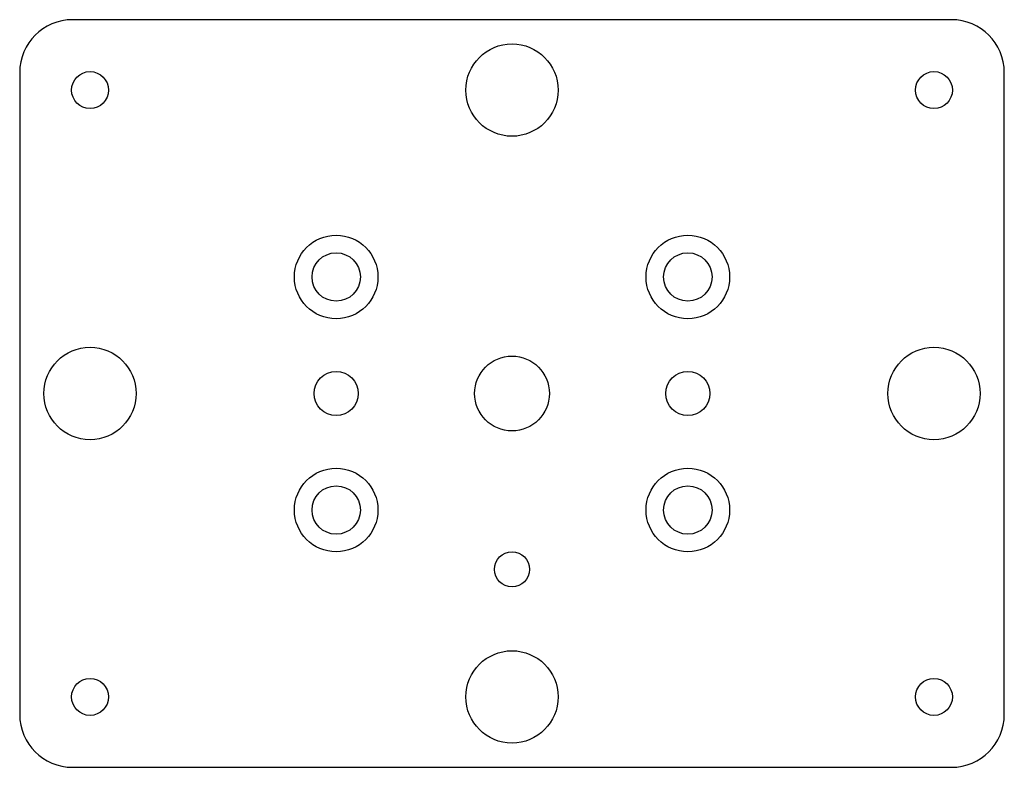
# Model space of a CAD drawing. Header units: millimetres. Extents: x -56 to 56, y -42 to 42.
import ezdxf

# ---------------------------------------------------------------- set-up
doc = ezdxf.new("R2010")
doc.units = ezdxf.units.MM

msp = doc.modelspace()

# ---------------------------------------------------------------- linework, layer by layer
at = {"layer": 'COUNTERBORE'}
for centre in [(-20, 13.25), (20, 13.25), (-20, -13.25), (20, -13.25)]:
    msp.add_circle(centre, 4.75, dxfattribs=at)
at = {"layer": 'HOLES'}
for centre, radius in [((0, 34.5), 5.25), ((-20, 13.25), 2.75), ((20, 13.25), 2.75), ((-48, 0), 5.25), ((48, 0), 5.25), ((-20, 0), 2.5), ((20, 0), 2.5), ((-20, -13.25), 2.75), ((20, -13.25), 2.75), ((0, -20), 2), ((0, -34.5), 5.25)]:
    msp.add_circle(centre, radius, dxfattribs=at)
at = {"layer": 'OUTLINE'}
for p, q in [((50, 42.5), (-50, 42.5)), ((-56, 36.5), (-56, -36.5)), ((56, -36.5), (56, 36.5)), ((-50, -42.5), (50, -42.5))]:
    msp.add_line(p, q, dxfattribs=at)
for centre, start, end in [((-50, 36.5), 90, 180), ((50, 36.5), 0, 90), ((-50, -36.5), 180, 270), ((50, -36.5), 270, 360)]:
    msp.add_arc(centre, 6, start, end, dxfattribs=at)
at = {"layer": 'TAP_DRILL'}
for centre, radius in [((-48, 34.5), 2.1), ((48, 34.5), 2.1), ((0, 0), 4.25), ((-48, -34.5), 2.1), ((48, -34.5), 2.1)]:
    msp.add_circle(centre, radius, dxfattribs=at)

doc.saveas('drawing.dxf')
